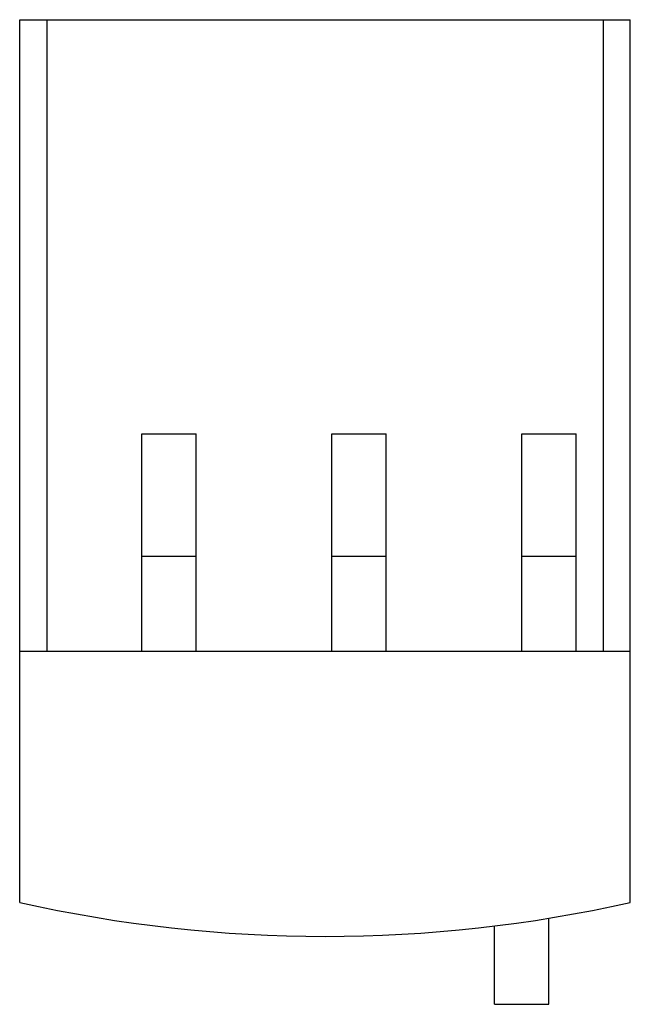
# Model space of a CAD drawing. Header units: millimetres. Extents: x 7.6 to 52.6, y 5.6 to 78.1.
import ezdxf

# ---------------------------------------------------------------- set-up
doc = ezdxf.new("R2010")
doc.units = ezdxf.units.MM
doc.header["$LTSCALE"] = 5.476711
doc.layers.get('0').update_dxf_attribs({"linetype": 'CONTINUOUS'})

msp = doc.modelspace()

# ---------------------------------------------------------------- linework, layer by layer
at = {"color": 7}
for p, q in [((7.615, 13.105), (7.615, 78.105)), ((7.615, 78.105), (52.615, 78.105)), ((9.615, 78.105), (9.615, 31.605)), ((50.615, 78.105), (50.615, 31.605)), ((52.615, 13.105), (52.615, 78.105)), ((16.615, 31.605), (16.615, 47.605)), ((16.615, 47.605), (20.615, 47.605)), ((20.615, 31.605), (20.615, 47.605)), ((30.615, 31.605), (30.615, 47.605)), ((30.615, 47.605), (34.615, 47.605)), ((34.615, 31.605), (34.615, 47.605)), ((44.615, 47.605), (48.615, 47.605)), ((44.615, 31.605), (44.615, 47.605)), ((48.615, 31.605), (48.615, 47.605)), ((16.615, 38.605), (20.615, 38.605)), ((30.615, 38.605), (34.615, 38.605)), ((44.615, 38.605), (48.615, 38.605)), ((7.615, 31.605), (52.615, 31.605)), ((46.615, 5.605), (46.615, 11.941)), ((42.615, 5.605), (42.615, 11.37)), ((42.615, 5.605), (46.615, 5.605))]:
    msp.add_line(p, q, dxfattribs=at)
msp.add_arc((30.115, 113.105), 102.5, 257.31962, 282.68038, dxfattribs=at)

doc.saveas('drawing.dxf')
